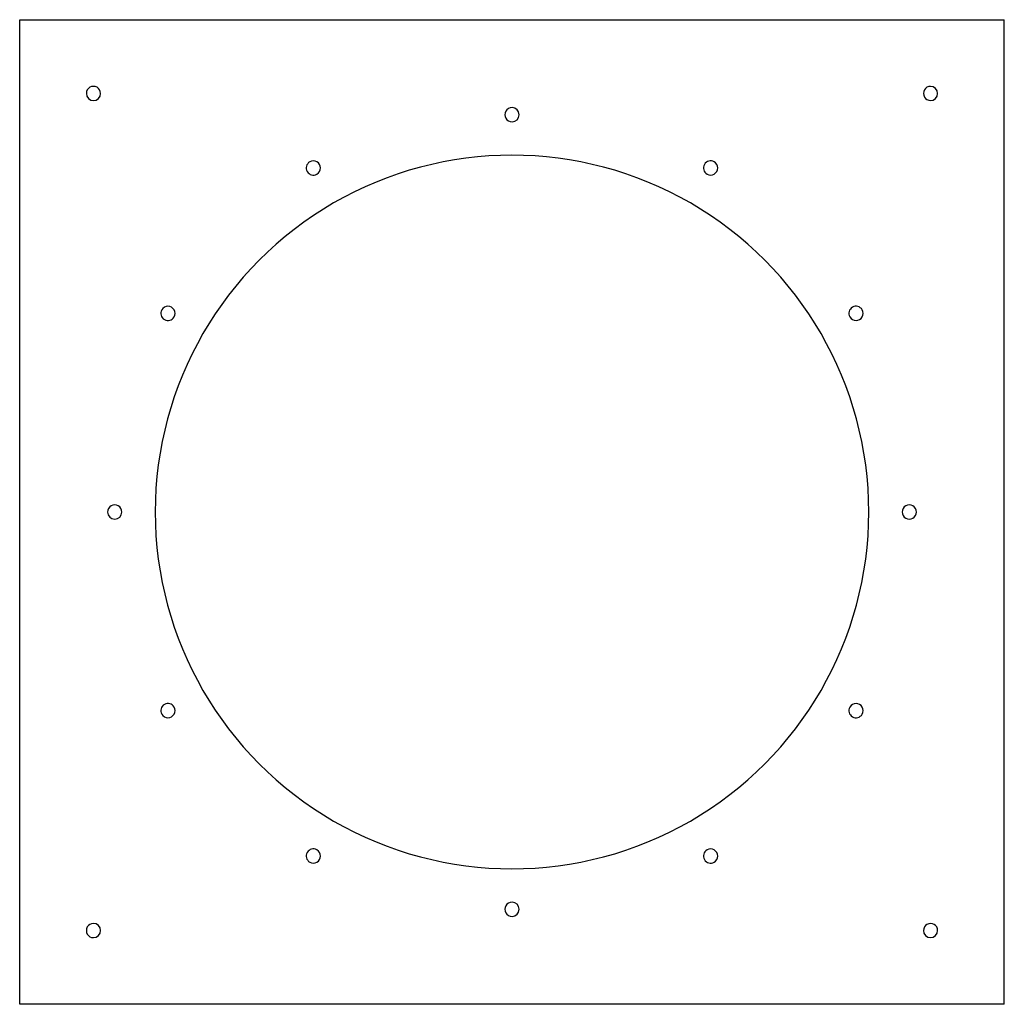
# Model space of a CAD drawing. Header units: millimetres. Extents: x -347 to 347, y -347 to 347.
import ezdxf

# ---------------------------------------------------------------- set-up
doc = ezdxf.new("R2010")
doc.units = ezdxf.units.MM
doc.layers.add('HIDDEN', color=7, linetype='Continuous')
doc.layers.add('THICK', color=7, linetype='Continuous')

msp = doc.modelspace()

# ---------------------------------------------------------------- linework, layer by layer
at = {"layer": 'HIDDEN'}
for p, q in [((-347, 347), (-347, 347)), ((347, 347), (347, 347)), ((-347, -347), (-347, -347)), ((347, -347), (347, -347))]:
    msp.add_line(p, q, dxfattribs=at)
for centre, start, end in [((0, 280), 89.99998, 270.00002), ((0, 280), 270.00002, 89.99998), ((-140, 242.49), 119.99999, 299.99997), ((-140, 242.49), 299.99997, 119.99999), ((140, 242.49), 60.00003, 240.00001), ((140, 242.49), 240.00001, 60.00003), ((-242.49, 140), 150.00001, 329.99999), ((-242.49, 140), 329.99999, 150.00001), ((242.49, 140), 30.00001, 209.99999), ((242.49, 140), 209.99999, 30.00001), ((-280, 0), 0, 180.00002), ((-280, 0), 180.00002, 0), ((280, 0), 0, 180.00002), ((280, 0), 179.99998, 0), ((-242.49, -140), 30.00001, 209.99999), ((-242.49, -140), 209.99999, 30.00001), ((242.49, -140), 150.00001, 329.99999), ((242.49, -140), 329.99999, 150.00001), ((-140, -242.49), 60.00003, 240.00001), ((-140, -242.49), 240.00001, 60.00003), ((140, -242.49), 119.99999, 299.99997), ((140, -242.49), 299.99997, 119.99999), ((0, -280), 89.99998, 270.00002), ((0, -280), 270.00002, 89.99998)]:
    msp.add_arc(centre, 5, start, end, dxfattribs=at)
at = {"layer": 'THICK'}
for p, q in [((-347, 347), (347, 347)), ((-347, -347), (-347, 347)), ((347, -347), (347, 347)), ((347, -347), (-347, -347))]:
    msp.add_line(p, q, dxfattribs=at)
for centre, radius, start, end in [((-295, 295), 5, 0, 180.00002), ((295, 295), 5, 89.99998, 270.00002), ((295, 295), 5, 270.00002, 89.99998), ((-295, 295), 5, 180.00002, 0), ((0, 0), 251.5, 0, 180.00002), ((0, 0), 251.5, 179.99998, 0), ((-295, -295), 5, 89.99998, 270.00002), ((-295, -295), 5, 270.00002, 89.99998), ((295, -295), 5, 0, 180.00002), ((295, -295), 5, 180.00002, 0)]:
    msp.add_arc(centre, radius, start, end, dxfattribs=at)

doc.saveas('drawing.dxf')
